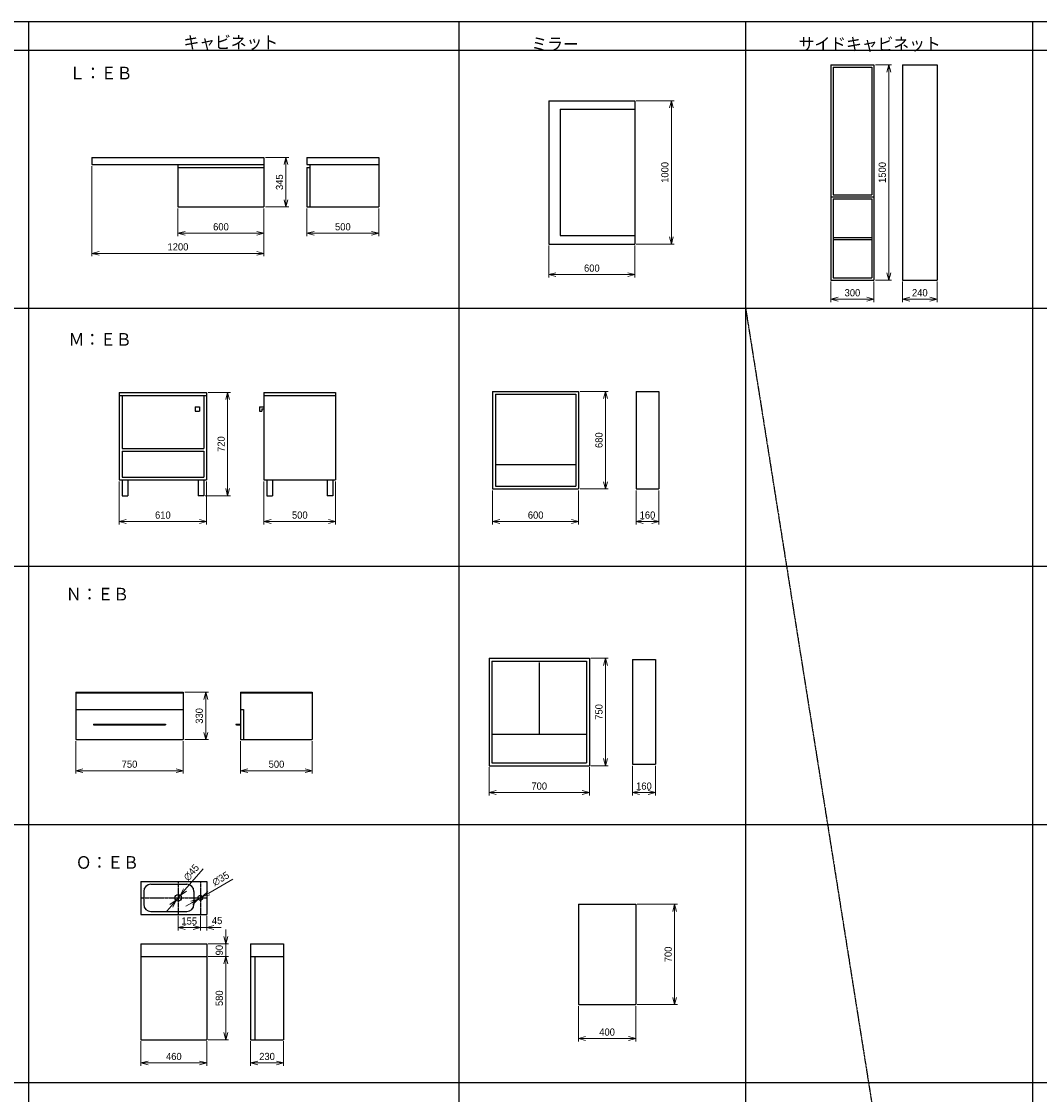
# Model space of a CAD drawing. Header units: millimetres. Extents: x 0 to 28400, y 0 to 14600.
# Tile 6 of 9: x 7050 to 14150, y 7116 to 14600. Entities that reach past the tile are written whole.
import ezdxf

# ---------------------------------------------------------------- set-up
doc = ezdxf.new("R2010")
doc.units = ezdxf.units.MM
doc.header["$LTSCALE"] = 0.3
doc.linetypes.add('CENTER', pattern=[50.8, 31.75, -6.35, 6.35, -6.35])
doc.linetypes.add('PHANTOM', pattern=[63.5, 31.75, -6.35, 6.35, -6.35, 6.35, -6.35])
doc.layers.add('寸法', color=2, linetype='Continuous', lineweight=18)
doc.styles.add('MS Pゴシック', font='txt')
doc.styles.get("Standard").update_dxf_attribs({"font": 'txt.shx', "bigfont": 'bigfont.shx'})
doc.dimstyles.new('コピー ～ MyDim S＝', dxfattribs={"dimscale": 20, "dimtxt": 2.5, "dimasz": 2.5, "dimexe": 1, "dimexo": 0.5, "dimgap": 1, "dimtad": 3, "dimdsep": 46, "dimtxsty": 'MS Pゴシック', "dimblk": 'OPEN30', "dimcen": 0, "dimclrd": 256, "dimclre": 256, "dimclrt": 256, "dimazin": 2, "dimtfac": 1, "dimtmove": 0, "dimatfit": 3, "dimldrblk": 'OPEN30', "dimfxl": 1, "dimlwd": 18, "dimlwe": 18, "dimarcsym": 0})

# ---------------------------------------------------------------- blocks, each defined once
blk = doc.blocks.new('_Open30')
at = {"color": 0, "lineweight": -2}
for p, q in [((-1, 0.27), (0, 0)), ((0, 0), (-1, -0.27)), ((0, 0), (-1, 0))]:
    blk.add_line(p, q, dxfattribs=at)
blk = doc.blocks.new('*D63')
at = {"layer": 'Defpoints', "color": 0, "transparency": 16777216}
for p in [(8141.3, 13306.5), (8741.3, 13306.5), (8141.3, 13122.5)]:
    blk.add_point(p, dxfattribs=at)
at = {"layer": '寸法', "lineweight": 18, "transparency": 16777216}
for p, q in [((8141.3, 13296.5), (8141.3, 13102.5)), ((8741.3, 13296.5), (8741.3, 13102.5)), ((8691.3, 13122.5), (8191.3, 13122.5))]:
    blk.add_line(p, q, dxfattribs=at)
at = {"layer": '寸法', "lineweight": 18, "transparency": 16777216, "xscale": 50, "yscale": 50, "zscale": 50, "rotation": 180}
blk.add_blockref('_Open30', (8141.3, 13122.5), dxfattribs=at)
at = {"layer": '寸法', "lineweight": 18, "transparency": 16777216, "xscale": 50, "yscale": 50, "zscale": 50}
blk.add_blockref('_Open30', (8741.3, 13122.5), dxfattribs=at)
at = {"layer": '寸法', "transparency": 16777216, "insert": (8441.3, 13167.5), "char_height": 50, "attachment_point": 5, "style": 'MS Pゴシック'}
blk.add_mtext('600', dxfattribs=at)
blk = doc.blocks.new('*D64')
at = {"layer": 'Defpoints', "color": 0, "transparency": 16777216}
for p in [(7541.3, 13601.5), (8741.3, 13306.5), (7541.3, 12982.5)]:
    blk.add_point(p, dxfattribs=at)
at = {"layer": '寸法', "lineweight": 18, "transparency": 16777216}
for p, q in [((7541.3, 13591.5), (7541.3, 12962.5)), ((8741.3, 13296.5), (8741.3, 12962.5)), ((8691.3, 12982.5), (7591.3, 12982.5))]:
    blk.add_line(p, q, dxfattribs=at)
at = {"layer": '寸法', "lineweight": 18, "transparency": 16777216, "xscale": 50, "yscale": 50, "zscale": 50, "rotation": 180}
blk.add_blockref('_Open30', (7541.3, 12982.5), dxfattribs=at)
at = {"layer": '寸法', "lineweight": 18, "transparency": 16777216, "xscale": 50, "yscale": 50, "zscale": 50}
blk.add_blockref('_Open30', (8741.3, 12982.5), dxfattribs=at)
at = {"layer": '寸法', "transparency": 16777216, "insert": (8141.3, 13027.5), "char_height": 50, "attachment_point": 5, "style": 'MS Pゴシック'}
blk.add_mtext('1200', dxfattribs=at)
blk = doc.blocks.new('*D65')
at = {"layer": 'Defpoints', "color": 0, "transparency": 16777216}
for p in [(8741.3, 13651.5), (8741.3, 13306.5), (8894.6, 13306.5)]:
    blk.add_point(p, dxfattribs=at)
at = {"layer": '寸法', "lineweight": 18, "transparency": 16777216}
for p, q in [((8751.3, 13651.5), (8914.6, 13651.5)), ((8894.6, 13601.5), (8894.6, 13356.5)), ((8751.3, 13306.5), (8914.6, 13306.5))]:
    blk.add_line(p, q, dxfattribs=at)
at = {"layer": '寸法', "lineweight": 18, "transparency": 16777216, "xscale": 50, "yscale": 50, "zscale": 50}
for p, rotation in [((8894.6, 13651.5), 90), ((8894.6, 13306.5), 270)]:
    blk.add_blockref('_Open30', p, dxfattribs=dict(at, rotation=rotation))
at = {"layer": '寸法', "transparency": 16777216, "insert": (8849.6, 13479), "char_height": 50, "attachment_point": 5, "rotation": 90, "style": 'MS Pゴシック'}
blk.add_mtext('345', dxfattribs=at)
blk = doc.blocks.new('*D66')
at = {"layer": 'Defpoints', "color": 0, "transparency": 16777216}
for p in [(9041.3, 13306.5), (9541.3, 13306.5), (9041.3, 13122.5)]:
    blk.add_point(p, dxfattribs=at)
at = {"layer": '寸法', "lineweight": 18, "transparency": 16777216}
for p, q in [((9041.3, 13296.5), (9041.3, 13102.5)), ((9541.3, 13296.5), (9541.3, 13102.5)), ((9491.3, 13122.5), (9091.3, 13122.5))]:
    blk.add_line(p, q, dxfattribs=at)
at = {"layer": '寸法', "lineweight": 18, "transparency": 16777216, "xscale": 50, "yscale": 50, "zscale": 50, "rotation": 180}
blk.add_blockref('_Open30', (9041.3, 13122.5), dxfattribs=at)
at = {"layer": '寸法', "lineweight": 18, "transparency": 16777216, "xscale": 50, "yscale": 50, "zscale": 50}
blk.add_blockref('_Open30', (9541.3, 13122.5), dxfattribs=at)
at = {"layer": '寸法', "transparency": 16777216, "insert": (9291.3, 13167.5), "char_height": 50, "attachment_point": 5, "style": 'MS Pゴシック'}
blk.add_mtext('500', dxfattribs=at)
blk = doc.blocks.new('*D67')
at = {"layer": 'Defpoints', "color": 0, "transparency": 16777216}
for p in [(11327.8, 14047.3), (11327.8, 13047.3), (11582.5, 13047.3)]:
    blk.add_point(p, dxfattribs=at)
at = {"layer": '寸法', "lineweight": 18, "transparency": 16777216}
for p, q in [((11337.8, 14047.3), (11602.5, 14047.3)), ((11582.5, 13997.3), (11582.5, 13097.3)), ((11337.8, 13047.3), (11602.5, 13047.3))]:
    blk.add_line(p, q, dxfattribs=at)
at = {"layer": '寸法', "lineweight": 18, "transparency": 16777216, "xscale": 50, "yscale": 50, "zscale": 50}
for p, rotation in [((11582.5, 14047.3), 90), ((11582.5, 13047.3), 270)]:
    blk.add_blockref('_Open30', p, dxfattribs=dict(at, rotation=rotation))
at = {"layer": '寸法', "transparency": 16777216, "insert": (11537.5, 13547.3), "char_height": 50, "attachment_point": 5, "rotation": 90, "style": 'MS Pゴシック'}
blk.add_mtext('1000', dxfattribs=at)
blk = doc.blocks.new('*D68')
at = {"layer": 'Defpoints', "color": 0, "transparency": 16777216}
for p in [(10727.8, 13047.3), (11327.8, 13047.3), (11327.8, 12834.4)]:
    blk.add_point(p, dxfattribs=at)
at = {"layer": '寸法', "lineweight": 18, "transparency": 16777216}
for p, q in [((10727.8, 13037.3), (10727.8, 12814.4)), ((11327.8, 13037.3), (11327.8, 12814.4)), ((10777.8, 12834.4), (11277.8, 12834.4))]:
    blk.add_line(p, q, dxfattribs=at)
at = {"layer": '寸法', "lineweight": 18, "transparency": 16777216, "xscale": 50, "yscale": 50, "zscale": 50, "rotation": 180}
blk.add_blockref('_Open30', (10727.8, 12834.4), dxfattribs=at)
at = {"layer": '寸法', "lineweight": 18, "transparency": 16777216, "xscale": 50, "yscale": 50, "zscale": 50}
blk.add_blockref('_Open30', (11327.8, 12834.4), dxfattribs=at)
at = {"layer": '寸法', "transparency": 16777216, "insert": (11027.8, 12879.4), "char_height": 50, "attachment_point": 5, "style": 'MS Pゴシック'}
blk.add_mtext('600', dxfattribs=at)
blk = doc.blocks.new('*D69')
at = {"layer": 'Defpoints', "color": 0, "transparency": 16777216}
for p in [(12695.2, 12796.8), (12995.2, 12796.8), (12995.2, 12662.7)]:
    blk.add_point(p, dxfattribs=at)
at = {"layer": '寸法', "lineweight": 18, "transparency": 16777216}
for p, q in [((12695.2, 12786.8), (12695.2, 12642.7)), ((12995.2, 12786.8), (12995.2, 12642.7)), ((12745.2, 12662.7), (12945.2, 12662.7))]:
    blk.add_line(p, q, dxfattribs=at)
at = {"layer": '寸法', "lineweight": 18, "transparency": 16777216, "xscale": 50, "yscale": 50, "zscale": 50, "rotation": 180}
blk.add_blockref('_Open30', (12695.2, 12662.7), dxfattribs=at)
at = {"layer": '寸法', "lineweight": 18, "transparency": 16777216, "xscale": 50, "yscale": 50, "zscale": 50}
blk.add_blockref('_Open30', (12995.2, 12662.7), dxfattribs=at)
at = {"layer": '寸法', "transparency": 16777216, "insert": (12845.2, 12707.7), "char_height": 50, "attachment_point": 5, "style": 'MS Pゴシック'}
blk.add_mtext('300', dxfattribs=at)
blk = doc.blocks.new('*D70')
at = {"layer": 'Defpoints', "color": 0, "transparency": 16777216}
for p in [(13195.2, 12796.8), (13435.2, 12796.8), (13435.2, 12662.7)]:
    blk.add_point(p, dxfattribs=at)
at = {"layer": '寸法', "lineweight": 18, "transparency": 16777216}
for p, q in [((13195.2, 12786.8), (13195.2, 12642.7)), ((13435.2, 12786.8), (13435.2, 12642.7)), ((13245.2, 12662.7), (13385.2, 12662.7))]:
    blk.add_line(p, q, dxfattribs=at)
at = {"layer": '寸法', "lineweight": 18, "transparency": 16777216, "xscale": 50, "yscale": 50, "zscale": 50, "rotation": 180}
blk.add_blockref('_Open30', (13195.2, 12662.7), dxfattribs=at)
at = {"layer": '寸法', "lineweight": 18, "transparency": 16777216, "xscale": 50, "yscale": 50, "zscale": 50}
blk.add_blockref('_Open30', (13435.2, 12662.7), dxfattribs=at)
at = {"layer": '寸法', "transparency": 16777216, "insert": (13315.2, 12707.7), "char_height": 50, "attachment_point": 5, "style": 'MS Pゴシック'}
blk.add_mtext('240', dxfattribs=at)
blk = doc.blocks.new('*D71')
at = {"layer": 'Defpoints', "color": 0, "transparency": 16777216}
for p in [(12995.2, 14296.8), (12995.2, 12796.8), (13098.6, 12796.8)]:
    blk.add_point(p, dxfattribs=at)
at = {"layer": '寸法', "lineweight": 18, "transparency": 16777216}
for p, q in [((13005.2, 14296.8), (13118.6, 14296.8)), ((13098.6, 14246.8), (13098.6, 12846.8)), ((13005.2, 12796.8), (13118.6, 12796.8))]:
    blk.add_line(p, q, dxfattribs=at)
at = {"layer": '寸法', "lineweight": 18, "transparency": 16777216, "xscale": 50, "yscale": 50, "zscale": 50}
for p, rotation in [((13098.6, 14296.8), 90), ((13098.6, 12796.8), 270)]:
    blk.add_blockref('_Open30', p, dxfattribs=dict(at, rotation=rotation))
at = {"layer": '寸法', "transparency": 16777216, "insert": (13053.6, 13546.8), "char_height": 50, "attachment_point": 5, "rotation": 90, "style": 'MS Pゴシック'}
blk.add_mtext('1500', dxfattribs=at)
blk = doc.blocks.new('*D72')
at = {"layer": 'Defpoints', "color": 0, "transparency": 16777216}
for p in [(7731.2, 11402.2), (8341.2, 11402.2), (8341.2, 11112)]:
    blk.add_point(p, dxfattribs=at)
at = {"layer": '寸法', "lineweight": 18, "transparency": 16777216}
for p, q in [((7731.2, 11392.2), (7731.2, 11092)), ((8341.2, 11392.2), (8341.2, 11092)), ((7781.2, 11112), (8291.2, 11112))]:
    blk.add_line(p, q, dxfattribs=at)
at = {"layer": '寸法', "lineweight": 18, "transparency": 16777216, "xscale": 50, "yscale": 50, "zscale": 50, "rotation": 180}
blk.add_blockref('_Open30', (7731.2, 11112), dxfattribs=at)
at = {"layer": '寸法', "lineweight": 18, "transparency": 16777216, "xscale": 50, "yscale": 50, "zscale": 50}
blk.add_blockref('_Open30', (8341.2, 11112), dxfattribs=at)
at = {"layer": '寸法', "transparency": 16777216, "insert": (8036.2, 11157), "char_height": 50, "attachment_point": 5, "style": 'MS Pゴシック'}
blk.add_mtext('610', dxfattribs=at)
blk = doc.blocks.new('*D73')
at = {"layer": 'Defpoints', "color": 0, "transparency": 16777216}
for p in [(8741.2, 11402.2), (9241.2, 11402.2), (9241.2, 11112)]:
    blk.add_point(p, dxfattribs=at)
at = {"layer": '寸法', "lineweight": 18, "transparency": 16777216}
for p, q in [((8741.2, 11392.2), (8741.2, 11092)), ((9241.2, 11392.2), (9241.2, 11092)), ((8791.2, 11112), (9191.2, 11112))]:
    blk.add_line(p, q, dxfattribs=at)
at = {"layer": '寸法', "lineweight": 18, "transparency": 16777216, "xscale": 50, "yscale": 50, "zscale": 50, "rotation": 180}
blk.add_blockref('_Open30', (8741.2, 11112), dxfattribs=at)
at = {"layer": '寸法', "lineweight": 18, "transparency": 16777216, "xscale": 50, "yscale": 50, "zscale": 50}
blk.add_blockref('_Open30', (9241.2, 11112), dxfattribs=at)
at = {"layer": '寸法', "transparency": 16777216, "insert": (8991.2, 11157), "char_height": 50, "attachment_point": 5, "style": 'MS Pゴシック'}
blk.add_mtext('500', dxfattribs=at)
blk = doc.blocks.new('*D74')
at = {"layer": 'Defpoints', "color": 0, "transparency": 16777216}
for p in [(8341.2, 12012.2), (8321.2, 11292.2), (8487.9, 11292.2)]:
    blk.add_point(p, dxfattribs=at)
at = {"layer": '寸法', "lineweight": 18, "transparency": 16777216}
for p, q in [((8351.2, 12012.2), (8507.9, 12012.2)), ((8487.9, 11962.2), (8487.9, 11342.2)), ((8331.2, 11292.2), (8507.9, 11292.2))]:
    blk.add_line(p, q, dxfattribs=at)
at = {"layer": '寸法', "lineweight": 18, "transparency": 16777216, "xscale": 50, "yscale": 50, "zscale": 50}
for p, rotation in [((8487.9, 12012.2), 90), ((8487.9, 11292.2), 270)]:
    blk.add_blockref('_Open30', p, dxfattribs=dict(at, rotation=rotation))
at = {"layer": '寸法', "transparency": 16777216, "insert": (8442.9, 11652.2), "char_height": 50, "attachment_point": 5, "rotation": 90, "style": 'MS Pゴシック'}
blk.add_mtext('720', dxfattribs=at)
blk = doc.blocks.new('*D75')
at = {"layer": 'Defpoints', "color": 0, "transparency": 16777216}
for p in [(10335.9, 11339.6), (10935.9, 11339.6), (10935.9, 11112)]:
    blk.add_point(p, dxfattribs=at)
at = {"layer": '寸法', "lineweight": 18, "transparency": 16777216}
for p, q in [((10335.9, 11329.6), (10335.9, 11092)), ((10935.9, 11329.6), (10935.9, 11092)), ((10385.9, 11112), (10885.9, 11112))]:
    blk.add_line(p, q, dxfattribs=at)
at = {"layer": '寸法', "lineweight": 18, "transparency": 16777216, "xscale": 50, "yscale": 50, "zscale": 50, "rotation": 180}
blk.add_blockref('_Open30', (10335.9, 11112), dxfattribs=at)
at = {"layer": '寸法', "lineweight": 18, "transparency": 16777216, "xscale": 50, "yscale": 50, "zscale": 50}
blk.add_blockref('_Open30', (10935.9, 11112), dxfattribs=at)
at = {"layer": '寸法', "transparency": 16777216, "insert": (10635.9, 11157), "char_height": 50, "attachment_point": 5, "style": 'MS Pゴシック'}
blk.add_mtext('600', dxfattribs=at)
blk = doc.blocks.new('*D76')
at = {"layer": 'Defpoints', "color": 0, "transparency": 16777216}
for p in [(11335.9, 11339.6), (11495.9, 11339.6), (11495.9, 11112)]:
    blk.add_point(p, dxfattribs=at)
at = {"layer": '寸法', "lineweight": 18, "transparency": 16777216}
for p, q in [((11335.9, 11329.6), (11335.9, 11092)), ((11495.9, 11329.6), (11495.9, 11092)), ((11385.9, 11112), (11445.9, 11112))]:
    blk.add_line(p, q, dxfattribs=at)
at = {"layer": '寸法', "lineweight": 18, "transparency": 16777216, "xscale": 50, "yscale": 50, "zscale": 50, "rotation": 180}
blk.add_blockref('_Open30', (11335.9, 11112), dxfattribs=at)
at = {"layer": '寸法', "lineweight": 18, "transparency": 16777216, "xscale": 50, "yscale": 50, "zscale": 50}
blk.add_blockref('_Open30', (11495.9, 11112), dxfattribs=at)
at = {"layer": '寸法', "transparency": 16777216, "insert": (11415.9, 11157), "char_height": 50, "attachment_point": 5, "style": 'MS Pゴシック'}
blk.add_mtext('160', dxfattribs=at)
blk = doc.blocks.new('*D77')
at = {"layer": 'Defpoints', "color": 0, "transparency": 16777216}
for p in [(10935.9, 12019.6), (10935.9, 11339.6), (11122.7, 11339.6)]:
    blk.add_point(p, dxfattribs=at)
at = {"layer": '寸法', "lineweight": 18, "transparency": 16777216}
for p, q in [((10945.9, 12019.6), (11142.7, 12019.6)), ((11122.7, 11969.6), (11122.7, 11389.6)), ((10945.9, 11339.6), (11142.7, 11339.6))]:
    blk.add_line(p, q, dxfattribs=at)
at = {"layer": '寸法', "lineweight": 18, "transparency": 16777216, "xscale": 50, "yscale": 50, "zscale": 50}
for p, rotation in [((11122.7, 12019.6), 90), ((11122.7, 11339.6), 270)]:
    blk.add_blockref('_Open30', p, dxfattribs=dict(at, rotation=rotation))
at = {"layer": '寸法', "transparency": 16777216, "insert": (11077.7, 11679.6), "char_height": 50, "attachment_point": 5, "rotation": 90, "style": 'MS Pゴシック'}
blk.add_mtext('680', dxfattribs=at)
blk = doc.blocks.new('*D78')
at = {"layer": 'Defpoints', "color": 0, "transparency": 16777216}
for p in [(8178.5, 9921.4), (8178.5, 9591.4), (8335.2, 9591.4)]:
    blk.add_point(p, dxfattribs=at)
at = {"layer": '寸法', "lineweight": 18, "transparency": 16777216}
for p, q in [((8188.5, 9921.4), (8355.2, 9921.4)), ((8335.2, 9871.4), (8335.2, 9641.4)), ((8188.5, 9591.4), (8355.2, 9591.4))]:
    blk.add_line(p, q, dxfattribs=at)
at = {"layer": '寸法', "lineweight": 18, "transparency": 16777216, "xscale": 50, "yscale": 50, "zscale": 50}
for p, rotation in [((8335.2, 9921.4), 90), ((8335.2, 9591.4), 270)]:
    blk.add_blockref('_Open30', p, dxfattribs=dict(at, rotation=rotation))
at = {"layer": '寸法', "transparency": 16777216, "insert": (8290.2, 9756.4), "char_height": 50, "attachment_point": 5, "rotation": 90, "style": 'MS Pゴシック'}
blk.add_mtext('330', dxfattribs=at)
blk = doc.blocks.new('*D79')
at = {"layer": 'Defpoints', "color": 0, "transparency": 16777216}
for p in [(7428.5, 9591.4), (8178.5, 9591.4), (8178.5, 9374.5)]:
    blk.add_point(p, dxfattribs=at)
at = {"layer": '寸法', "lineweight": 18, "transparency": 16777216}
for p, q in [((7428.5, 9581.4), (7428.5, 9354.5)), ((8178.5, 9581.4), (8178.5, 9354.5)), ((7478.5, 9374.5), (8128.5, 9374.5))]:
    blk.add_line(p, q, dxfattribs=at)
at = {"layer": '寸法', "lineweight": 18, "transparency": 16777216, "xscale": 50, "yscale": 50, "zscale": 50, "rotation": 180}
blk.add_blockref('_Open30', (7428.5, 9374.5), dxfattribs=at)
at = {"layer": '寸法', "lineweight": 18, "transparency": 16777216, "xscale": 50, "yscale": 50, "zscale": 50}
blk.add_blockref('_Open30', (8178.5, 9374.5), dxfattribs=at)
at = {"layer": '寸法', "transparency": 16777216, "insert": (7803.5, 9419.5), "char_height": 50, "attachment_point": 5, "style": 'MS Pゴシック'}
blk.add_mtext('750', dxfattribs=at)
blk = doc.blocks.new('*D80')
at = {"layer": 'Defpoints', "color": 0, "transparency": 16777216}
for p in [(8578.5, 9591.4), (9078.5, 9591.4), (9078.5, 9374.5)]:
    blk.add_point(p, dxfattribs=at)
at = {"layer": '寸法', "lineweight": 18, "transparency": 16777216}
for p, q in [((8578.5, 9581.4), (8578.5, 9354.5)), ((9078.5, 9581.4), (9078.5, 9354.5)), ((8628.5, 9374.5), (9028.5, 9374.5))]:
    blk.add_line(p, q, dxfattribs=at)
at = {"layer": '寸法', "lineweight": 18, "transparency": 16777216, "xscale": 50, "yscale": 50, "zscale": 50, "rotation": 180}
blk.add_blockref('_Open30', (8578.5, 9374.5), dxfattribs=at)
at = {"layer": '寸法', "lineweight": 18, "transparency": 16777216, "xscale": 50, "yscale": 50, "zscale": 50}
blk.add_blockref('_Open30', (9078.5, 9374.5), dxfattribs=at)
at = {"layer": '寸法', "transparency": 16777216, "insert": (8828.5, 9419.5), "char_height": 50, "attachment_point": 5, "style": 'MS Pゴシック'}
blk.add_mtext('500', dxfattribs=at)
blk = doc.blocks.new('*D81')
at = {"layer": 'Defpoints', "color": 0, "transparency": 16777216}
for p in [(11011, 10159.2), (11011, 9409.2), (11122.7, 9409.2)]:
    blk.add_point(p, dxfattribs=at)
at = {"layer": '寸法', "lineweight": 18, "transparency": 16777216}
for p, q in [((11021, 10159.2), (11142.7, 10159.2)), ((11122.7, 10109.2), (11122.7, 9459.2)), ((11021, 9409.2), (11142.7, 9409.2))]:
    blk.add_line(p, q, dxfattribs=at)
at = {"layer": '寸法', "lineweight": 18, "transparency": 16777216, "xscale": 50, "yscale": 50, "zscale": 50}
for p, rotation in [((11122.7, 10159.2), 90), ((11122.7, 9409.2), 270)]:
    blk.add_blockref('_Open30', p, dxfattribs=dict(at, rotation=rotation))
at = {"layer": '寸法', "transparency": 16777216, "insert": (11077.7, 9784.2), "char_height": 50, "attachment_point": 5, "rotation": 90, "style": 'MS Pゴシック'}
blk.add_mtext('750', dxfattribs=at)
blk = doc.blocks.new('*D82')
at = {"layer": 'Defpoints', "color": 0, "transparency": 16777216}
for p in [(10311, 9409.2), (11011, 9409.2), (11011, 9221.8)]:
    blk.add_point(p, dxfattribs=at)
at = {"layer": '寸法', "lineweight": 18, "transparency": 16777216}
for p, q in [((10311, 9399.2), (10311, 9201.8)), ((11011, 9399.2), (11011, 9201.8)), ((10361, 9221.8), (10961, 9221.8))]:
    blk.add_line(p, q, dxfattribs=at)
at = {"layer": '寸法', "lineweight": 18, "transparency": 16777216, "xscale": 50, "yscale": 50, "zscale": 50, "rotation": 180}
blk.add_blockref('_Open30', (10311, 9221.8), dxfattribs=at)
at = {"layer": '寸法', "lineweight": 18, "transparency": 16777216, "xscale": 50, "yscale": 50, "zscale": 50}
blk.add_blockref('_Open30', (11011, 9221.8), dxfattribs=at)
at = {"layer": '寸法', "transparency": 16777216, "insert": (10661, 9266.8), "char_height": 50, "attachment_point": 5, "style": 'MS Pゴシック'}
blk.add_mtext('700', dxfattribs=at)
blk = doc.blocks.new('*D83')
at = {"layer": 'Defpoints', "color": 0, "transparency": 16777216}
for p in [(11311, 9419.2), (11471, 9419.2), (11471, 9221.8)]:
    blk.add_point(p, dxfattribs=at)
at = {"layer": '寸法', "lineweight": 18, "transparency": 16777216}
for p, q in [((11311, 9409.2), (11311, 9201.8)), ((11471, 9409.2), (11471, 9201.8)), ((11361, 9221.8), (11421, 9221.8))]:
    blk.add_line(p, q, dxfattribs=at)
at = {"layer": '寸法', "lineweight": 18, "transparency": 16777216, "xscale": 50, "yscale": 50, "zscale": 50, "rotation": 180}
blk.add_blockref('_Open30', (11311, 9221.8), dxfattribs=at)
at = {"layer": '寸法', "lineweight": 18, "transparency": 16777216, "xscale": 50, "yscale": 50, "zscale": 50}
blk.add_blockref('_Open30', (11471, 9221.8), dxfattribs=at)
at = {"layer": '寸法', "transparency": 16777216, "insert": (11391, 9266.8), "char_height": 50, "attachment_point": 5, "style": 'MS Pゴシック'}
blk.add_mtext('160', dxfattribs=at)
blk = doc.blocks.new('*D84')
at = {"layer": 'Defpoints', "color": 0, "transparency": 16777216}
for p in [(8342.6, 8167.4), (8342.6, 8077.4), (8475, 8077.4)]:
    blk.add_point(p, dxfattribs=at)
at = {"layer": '寸法', "lineweight": 18, "transparency": 16777216}
for p, q in [((8475, 8217.4), (8475, 8267.4)), ((8352.6, 8167.4), (8495, 8167.4)), ((8475, 8167.4), (8475, 8077.4)), ((8352.6, 8077.4), (8495, 8077.4)), ((8475, 8027.4), (8475, 7977.4))]:
    blk.add_line(p, q, dxfattribs=at)
at = {"layer": '寸法', "lineweight": 18, "transparency": 16777216, "xscale": 50, "yscale": 50, "zscale": 50}
for p, rotation in [((8475, 8167.4), 270), ((8475, 8077.4), 90)]:
    blk.add_blockref('_Open30', p, dxfattribs=dict(at, rotation=rotation))
at = {"layer": '寸法', "transparency": 16777216, "insert": (8430, 8122.4), "char_height": 50, "attachment_point": 5, "rotation": 90, "style": 'MS Pゴシック'}
blk.add_mtext('90', dxfattribs=at)
blk = doc.blocks.new('*D85')
at = {"layer": 'Defpoints', "color": 0, "transparency": 16777216}
for p in [(8342.6, 8077.4), (8342.6, 7497.4), (8475, 7497.4)]:
    blk.add_point(p, dxfattribs=at)
at = {"layer": '寸法', "lineweight": 18, "transparency": 16777216}
for p, q in [((8352.6, 8077.4), (8495, 8077.4)), ((8475, 8027.4), (8475, 7547.4)), ((8352.6, 7497.4), (8495, 7497.4))]:
    blk.add_line(p, q, dxfattribs=at)
at = {"layer": '寸法', "lineweight": 18, "transparency": 16777216, "xscale": 50, "yscale": 50, "zscale": 50}
for p, rotation in [((8475, 8077.4), 90), ((8475, 7497.4), 270)]:
    blk.add_blockref('_Open30', p, dxfattribs=dict(at, rotation=rotation))
at = {"layer": '寸法', "transparency": 16777216, "insert": (8430, 7787.4), "char_height": 50, "attachment_point": 5, "rotation": 90, "style": 'MS Pゴシック'}
blk.add_mtext('580', dxfattribs=at)
blk = doc.blocks.new('*D86')
at = {"layer": 'Defpoints', "color": 0, "transparency": 16777216}
for p in [(7882.6, 7497.4), (8342.6, 7497.4), (8342.6, 7336.1)]:
    blk.add_point(p, dxfattribs=at)
at = {"layer": '寸法', "lineweight": 18, "transparency": 16777216}
for p, q in [((7882.6, 7487.4), (7882.6, 7316.1)), ((8342.6, 7487.4), (8342.6, 7316.1)), ((7932.6, 7336.1), (8292.6, 7336.1))]:
    blk.add_line(p, q, dxfattribs=at)
at = {"layer": '寸法', "lineweight": 18, "transparency": 16777216, "xscale": 50, "yscale": 50, "zscale": 50, "rotation": 180}
blk.add_blockref('_Open30', (7882.6, 7336.1), dxfattribs=at)
at = {"layer": '寸法', "lineweight": 18, "transparency": 16777216, "xscale": 50, "yscale": 50, "zscale": 50}
blk.add_blockref('_Open30', (8342.6, 7336.1), dxfattribs=at)
at = {"layer": '寸法', "transparency": 16777216, "insert": (8112.6, 7381.1), "char_height": 50, "attachment_point": 5, "style": 'MS Pゴシック'}
blk.add_mtext('460', dxfattribs=at)
blk = doc.blocks.new('*D87')
at = {"layer": 'Defpoints', "color": 0, "transparency": 16777216}
for p in [(8647.6, 7497.4), (8877.6, 7497.4), (8877.6, 7336.1)]:
    blk.add_point(p, dxfattribs=at)
at = {"layer": '寸法', "lineweight": 18, "transparency": 16777216}
for p, q in [((8647.6, 7487.4), (8647.6, 7316.1)), ((8877.6, 7487.4), (8877.6, 7316.1)), ((8697.6, 7336.1), (8827.6, 7336.1))]:
    blk.add_line(p, q, dxfattribs=at)
at = {"layer": '寸法', "lineweight": 18, "transparency": 16777216, "xscale": 50, "yscale": 50, "zscale": 50, "rotation": 180}
blk.add_blockref('_Open30', (8647.6, 7336.1), dxfattribs=at)
at = {"layer": '寸法', "lineweight": 18, "transparency": 16777216, "xscale": 50, "yscale": 50, "zscale": 50}
blk.add_blockref('_Open30', (8877.6, 7336.1), dxfattribs=at)
at = {"layer": '寸法', "transparency": 16777216, "insert": (8762.6, 7381.1), "char_height": 50, "attachment_point": 5, "style": 'MS Pゴシック'}
blk.add_mtext('230', dxfattribs=at)
blk = doc.blocks.new('*D88')
at = {"layer": 'Defpoints', "color": 0, "transparency": 16777216}
for p in [(8297.6, 8372.4), (8342.6, 8372.4), (8297.6, 8280.7)]:
    blk.add_point(p, dxfattribs=at)
at = {"layer": '寸法', "lineweight": 18, "transparency": 16777216}
for p, q in [((8297.6, 8362.4), (8297.6, 8260.7)), ((8342.6, 8362.4), (8342.6, 8260.7)), ((8247.6, 8280.7), (8197.6, 8280.7)), ((8342.6, 8280.7), (8297.6, 8280.7)), ((8392.6, 8280.7), (8442.6, 8280.7))]:
    blk.add_line(p, q, dxfattribs=at)
at = {"layer": '寸法', "lineweight": 18, "transparency": 16777216, "xscale": 50, "yscale": 50, "zscale": 50}
blk.add_blockref('_Open30', (8297.6, 8280.7), dxfattribs=at)
at = {"layer": '寸法', "lineweight": 18, "transparency": 16777216, "xscale": 50, "yscale": 50, "zscale": 50, "rotation": 180}
blk.add_blockref('_Open30', (8342.6, 8280.7), dxfattribs=at)
at = {"layer": '寸法', "transparency": 16777216, "insert": (8414.3, 8328.8), "char_height": 50, "attachment_point": 5, "style": 'MS Pゴシック'}
blk.add_mtext('45', dxfattribs=at)
blk = doc.blocks.new('*D89')
at = {"layer": 'Defpoints', "color": 0, "transparency": 16777216}
for p in [(8142.6, 8372.4), (8297.6, 8372.4), (8142.6, 8280.7)]:
    blk.add_point(p, dxfattribs=at)
at = {"layer": '寸法', "lineweight": 18, "transparency": 16777216}
for p, q in [((8142.6, 8362.4), (8142.6, 8260.7)), ((8297.6, 8362.4), (8297.6, 8260.7)), ((8247.6, 8280.7), (8192.6, 8280.7))]:
    blk.add_line(p, q, dxfattribs=at)
at = {"layer": '寸法', "lineweight": 18, "transparency": 16777216, "xscale": 50, "yscale": 50, "zscale": 50, "rotation": 180}
blk.add_blockref('_Open30', (8142.6, 8280.7), dxfattribs=at)
at = {"layer": '寸法', "lineweight": 18, "transparency": 16777216, "xscale": 50, "yscale": 50, "zscale": 50}
blk.add_blockref('_Open30', (8297.6, 8280.7), dxfattribs=at)
at = {"layer": '寸法', "transparency": 16777216, "insert": (8220.1, 8325.7), "char_height": 50, "attachment_point": 5, "style": 'MS Pゴシック'}
blk.add_mtext('155', dxfattribs=at)
blk = doc.blocks.new('*D90')
at = {"layer": 'Defpoints', "color": 0, "transparency": 16777216}
for p in [(8282.4, 8478.7), (8312.8, 8496.2)]:
    blk.add_point(p, dxfattribs=at)
at = {"layer": '寸法', "lineweight": 18, "transparency": 16777216}
for p, q in [((8524.4, 8617.6), (8356.1, 8521)), ((8282.4, 8478.7), (8312.8, 8496.2)), ((8239, 8453.9), (8195.7, 8429))]:
    blk.add_line(p, q, dxfattribs=at)
at = {"layer": '寸法', "lineweight": 18, "transparency": 16777216, "xscale": 50, "yscale": 50, "zscale": 50}
for p, rotation in [((8312.8, 8496.2), 209.8404723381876), ((8282.4, 8478.7), 29.84047233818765)]:
    blk.add_blockref('_Open30', p, dxfattribs=dict(at, rotation=rotation))
at = {"layer": '寸法', "transparency": 16777216, "insert": (8439.6, 8620.8), "char_height": 50, "attachment_point": 5, "rotation": 29.84047, "style": 'MS Pゴシック'}
blk.add_mtext('∅35', dxfattribs=at)
blk = doc.blocks.new('*D91')
at = {"layer": 'Defpoints', "color": 0, "transparency": 16777216}
for p in [(8127.9, 8470.4), (8157.2, 8504.5)]:
    blk.add_point(p, dxfattribs=at)
at = {"layer": '寸法', "lineweight": 18, "transparency": 16777216}
for p, q in [((8316.1, 8689.7), (8189.8, 8542.5)), ((8127.9, 8470.4), (8157.2, 8504.5)), ((8095.4, 8432.4), (8062.8, 8394.5))]:
    blk.add_line(p, q, dxfattribs=at)
at = {"layer": '寸法', "lineweight": 18, "transparency": 16777216, "xscale": 50, "yscale": 50, "zscale": 50}
for p, rotation in [((8157.2, 8504.5), 229.3668224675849), ((8127.9, 8470.4), 49.36682246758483)]:
    blk.add_blockref('_Open30', p, dxfattribs=dict(at, rotation=rotation))
at = {"layer": '寸法', "transparency": 16777216, "insert": (8235.1, 8664.3), "char_height": 50, "attachment_point": 5, "rotation": 49.36682, "style": 'MS Pゴシック'}
blk.add_mtext('∅45', dxfattribs=at)
blk = doc.blocks.new('*D92')
at = {"layer": 'Defpoints', "color": 0, "transparency": 16777216}
for p in [(11334.1, 8443), (11334.1, 7743), (11605.2, 7743)]:
    blk.add_point(p, dxfattribs=at)
at = {"layer": '寸法', "lineweight": 18, "transparency": 16777216}
for p, q in [((11344.1, 8443), (11625.2, 8443)), ((11605.2, 8393), (11605.2, 7793)), ((11344.1, 7743), (11625.2, 7743))]:
    blk.add_line(p, q, dxfattribs=at)
at = {"layer": '寸法', "lineweight": 18, "transparency": 16777216, "xscale": 50, "yscale": 50, "zscale": 50}
for p, rotation in [((11605.2, 8443), 90), ((11605.2, 7743), 270)]:
    blk.add_blockref('_Open30', p, dxfattribs=dict(at, rotation=rotation))
at = {"layer": '寸法', "transparency": 16777216, "insert": (11560.2, 8093), "char_height": 50, "attachment_point": 5, "rotation": 90, "style": 'MS Pゴシック'}
blk.add_mtext('700', dxfattribs=at)
blk = doc.blocks.new('*D93')
at = {"layer": 'Defpoints', "color": 0, "transparency": 16777216}
for p in [(10934.1, 7743), (11334.1, 7743), (11334.1, 7506.2)]:
    blk.add_point(p, dxfattribs=at)
at = {"layer": '寸法', "lineweight": 18, "transparency": 16777216}
for p, q in [((10934.1, 7733), (10934.1, 7486.2)), ((11334.1, 7733), (11334.1, 7486.2)), ((10984.1, 7506.2), (11284.1, 7506.2))]:
    blk.add_line(p, q, dxfattribs=at)
at = {"layer": '寸法', "lineweight": 18, "transparency": 16777216, "xscale": 50, "yscale": 50, "zscale": 50, "rotation": 180}
blk.add_blockref('_Open30', (10934.1, 7506.2), dxfattribs=at)
at = {"layer": '寸法', "lineweight": 18, "transparency": 16777216, "xscale": 50, "yscale": 50, "zscale": 50}
blk.add_blockref('_Open30', (11334.1, 7506.2), dxfattribs=at)
at = {"layer": '寸法', "transparency": 16777216, "insert": (11134.1, 7551.2), "char_height": 50, "attachment_point": 5, "style": 'MS Pゴシック'}
blk.add_mtext('400', dxfattribs=at)

msp = doc.modelspace()

# ---------------------------------------------------------------- linework, layer by layer
at = {"color": 7, "linetype": 'Continuous'}
for p, q in [((0, 14600), (28400, 14600)), ((7100, 14600), (7100, 0)), ((10100, 14600), (10100, 0)), ((12100, 14600), (12100, 0)), ((14100, 14600), (14100, 0)), ((0, 14400), (28400, 14400)), ((12695.231, 14296.782), (12695.231, 12796.782)), ((12695.231, 14296.782), (12995.231, 14296.782)), ((12995.231, 14296.782), (12995.231, 12796.782)), ((13195.231, 14296.782), (13195.231, 12796.782)), ((13195.231, 14296.782), (13435.231, 14296.782)), ((13435.231, 14296.782), (13435.231, 12796.782)), ((12710.231, 14281.782), (12710.231, 13391.782)), ((12710.231, 14281.782), (12980.231, 14281.782)), ((12980.231, 14281.782), (12980.231, 13391.782)), ((10727.808, 14047.265), (10727.808, 13047.265)), ((10727.808, 14047.265), (11327.808, 14047.265)), ((11327.808, 14047.265), (11327.808, 13047.265)), ((10807.808, 13987.265), (10807.808, 13107.265)), ((10807.808, 13987.265), (11327.808, 13987.265)), ((7541.292, 13651.46), (8741.292, 13651.46)), ((7541.292, 13651.46), (7541.292, 13601.46)), ((8741.292, 13651.46), (8741.292, 13306.46)), ((9041.292, 13651.46), (9041.292, 13601.46)), ((9041.292, 13651.46), (9541.292, 13651.46)), ((9541.292, 13651.46), (9541.292, 13306.46)), ((7541.292, 13601.46), (8741.292, 13601.46)), ((8141.292, 13601.46), (8141.292, 13306.46)), ((8141.292, 13581.46), (8741.292, 13581.46)), ((9041.292, 13601.46), (9541.292, 13601.46)), ((9041.292, 13581.46), (9061.292, 13581.46)), ((9041.292, 13581.46), (9041.292, 13306.46)), ((9061.292, 13601.46), (9061.292, 13306.46)), ((12695.231, 13376.782), (12995.231, 13376.782)), ((12710.231, 13391.782), (12980.231, 13391.782)), ((12710.231, 13361.782), (12980.231, 13361.782)), ((12710.231, 13361.782), (12710.231, 12811.782)), ((12980.231, 13361.782), (12980.231, 12811.782)), ((8141.292, 13306.46), (8741.292, 13306.46)), ((9041.292, 13306.46), (9541.292, 13306.46)), ((10807.808, 13107.265), (11327.808, 13107.265)), ((10727.808, 13047.265), (11327.808, 13047.265)), ((12710.231, 13094.282), (12980.231, 13094.282)), ((12710.231, 13079.282), (12980.231, 13079.282)), ((12710.231, 12811.782), (12980.231, 12811.782)), ((12695.231, 12796.782), (12995.231, 12796.782)), ((13195.231, 12796.782), (13435.231, 12796.782)), ((0, 12600), (28400, 12600)), ((7731.193, 12012.219), (7731.193, 11402.219)), ((7731.193, 12012.219), (8341.193, 12012.219)), ((7731.193, 11992.219), (8341.193, 11992.219)), ((7751.193, 11992.219), (7751.193, 11622.219)), ((8321.193, 11992.219), (8321.193, 11622.219)), ((8341.193, 12012.219), (8341.193, 11402.219)), ((8741.193, 12012.219), (8741.193, 11402.219)), ((8741.193, 12012.219), (9241.193, 12012.219)), ((8741.193, 11992.219), (9241.193, 11992.219)), ((9241.193, 12012.219), (9241.193, 11402.219)), ((10335.9, 12019.594), (10335.9, 11339.594)), ((10335.9, 12019.594), (10935.9, 12019.594)), ((10355.9, 11999.594), (10355.9, 11359.594)), ((10355.9, 11999.594), (10915.9, 11999.594)), ((10915.9, 11999.594), (10915.9, 11359.594)), ((10935.9, 12019.594), (10935.9, 11339.594)), ((11335.9, 12019.594), (11335.9, 11339.594)), ((11335.9, 12019.594), (11495.9, 12019.594)), ((11495.9, 12019.594), (11495.9, 11339.594)), ((8261.193, 11912.219), (8291.193, 11912.219)), ((8261.193, 11912.219), (8261.193, 11882.219)), ((8291.193, 11912.219), (8291.193, 11882.219)), ((8711.193, 11912.219), (8711.193, 11882.219)), ((8711.193, 11912.219), (8741.193, 11912.219)), ((8261.193, 11882.219), (8291.193, 11882.219)), ((8711.193, 11882.219), (8726.193, 11882.219)), ((8726.193, 11897.219), (8726.193, 11882.219)), ((8726.193, 11897.219), (8741.193, 11897.219)), ((7751.193, 11622.219), (8321.193, 11622.219)), ((7751.193, 11602.219), (8321.193, 11602.219)), ((7751.193, 11602.219), (7751.193, 11422.219)), ((8321.193, 11602.219), (8321.193, 11422.219)), ((10355.9, 11509.594), (10915.9, 11509.594)), ((7731.193, 11402.219), (8341.193, 11402.219)), ((7751.193, 11422.219), (8321.193, 11422.219)), ((7751.193, 11402.219), (7751.193, 11292.219)), ((7791.193, 11402.219), (7791.193, 11292.219)), ((8281.193, 11402.219), (8281.193, 11292.219)), ((8321.193, 11402.219), (8321.193, 11292.219)), ((8741.193, 11402.219), (9241.193, 11402.219)), ((8761.193, 11402.219), (8761.193, 11292.219)), ((8801.193, 11402.219), (8801.193, 11292.219)), ((9181.193, 11402.219), (9181.193, 11292.219)), ((9221.193, 11402.219), (9221.193, 11292.219)), ((10335.9, 11339.594), (10935.9, 11339.594)), ((10355.9, 11359.594), (10915.9, 11359.594)), ((11335.9, 11339.594), (11495.9, 11339.594)), ((7751.193, 11292.219), (7791.193, 11292.219)), ((8321.193, 11292.219), (8281.193, 11292.219)), ((8761.193, 11292.219), (8801.193, 11292.219)), ((9221.193, 11292.219), (9181.193, 11292.219)), ((0, 10800), (28400, 10800)), ((10311.03, 10159.172), (10311.03, 9409.172)), ((10311.03, 10159.172), (11011.03, 10159.172)), ((10331.03, 10139.172), (10331.03, 9429.172)), ((10331.03, 10139.172), (10991.03, 10139.172)), ((10661.03, 10129.172), (10661.03, 9629.172)), ((10991.03, 10139.172), (10991.03, 9429.172)), ((11011.03, 10159.172), (11011.03, 9409.172)), ((11311.03, 10149.172), (11311.03, 9419.172)), ((11311.03, 10149.172), (11471.03, 10149.172)), ((11471.03, 10149.172), (11471.03, 9419.172)), ((7428.494, 9921.442), (7428.494, 9591.442)), ((7428.494, 9921.442), (8178.494, 9921.442)), ((7428.494, 9916.442), (8178.494, 9916.442)), ((8178.494, 9921.442), (8178.494, 9591.442)), ((8578.494, 9921.442), (8578.494, 9591.442)), ((8578.494, 9921.442), (9078.494, 9921.442)), ((8578.494, 9916.442), (9078.494, 9916.442)), ((9078.494, 9921.442), (9078.494, 9591.442)), ((7428.494, 9801.442), (8178.494, 9801.442)), ((8578.494, 9801.442), (8598.494, 9801.442)), ((8598.494, 9801.442), (8598.494, 9591.442)), ((7553.494, 9698.942), (7553.494, 9693.942)), ((7553.494, 9698.942), (8053.494, 9698.942)), ((7553.494, 9693.942), (8053.494, 9693.942)), ((8053.494, 9698.942), (8053.494, 9693.942)), ((8548.494, 9698.942), (8578.494, 9698.942)), ((8548.494, 9693.942), (8578.494, 9693.942)), ((7428.494, 9591.442), (8178.494, 9591.442)), ((8578.494, 9591.442), (9078.494, 9591.442)), ((10331.03, 9629.172), (10991.03, 9629.172)), ((10311.03, 9409.172), (11011.03, 9409.172)), ((10331.03, 9429.172), (10991.03, 9429.172)), ((11311.03, 9419.172), (11471.03, 9419.172)), ((0, 9000), (28400, 9000)), ((7882.588, 8602.443), (8342.588, 8602.443)), ((7882.588, 8602.443), (7882.588, 8372.443)), ((7902.588, 8532.443), (7902.588, 8442.443)), ((7952.588, 8582.443), (8202.588, 8582.443)), ((8252.588, 8532.443), (8252.588, 8442.443)), ((8342.588, 8602.443), (8342.588, 8372.443)), ((7952.588, 8392.443), (8202.588, 8392.443)), ((10934.107, 8443.041), (10934.107, 7743.041)), ((10934.107, 8443.041), (11334.107, 8443.041)), ((11334.107, 8443.041), (11334.107, 7743.041)), ((7882.588, 8372.443), (8342.588, 8372.443)), ((7882.588, 8167.443), (7882.588, 7497.443)), ((7882.588, 8167.443), (8342.588, 8167.443)), ((8342.588, 8167.443), (8342.588, 7497.443)), ((8647.588, 8167.443), (8877.588, 8167.443)), ((8647.588, 8167.443), (8647.588, 7497.443)), ((8877.588, 8167.443), (8877.588, 7497.443)), ((7882.588, 8077.443), (8342.588, 8077.443)), ((8647.588, 8077.443), (8877.588, 8077.443)), ((8676.588, 8077.443), (8676.588, 7497.443)), ((10934.107, 7743.041), (11334.107, 7743.041)), ((7882.588, 7497.443), (8342.588, 7497.443)), ((8647.588, 7497.443), (8877.588, 7497.443)), ((0, 7200), (28400, 7200))]:
    msp.add_line(p, q, dxfattribs=at)
at = {"color": 7, "linetype": 'PHANTOM'}
msp.add_line((12100, 12600), (14100, 0), dxfattribs=at)
at = {"color": 7, "linetype": 'CENTER'}
for p, q in [((8142.588, 8602.443), (8142.588, 8372.443)), ((8297.588, 8602.443), (8297.588, 8372.443)), ((7882.588, 8487.443), (8342.588, 8487.443))]:
    msp.add_line(p, q, dxfattribs=at)
at = {"color": 7, "linetype": 'Continuous'}
for centre, radius, start, end in [((8548.494, 9696.442), 2.5, 0, 359.99999), ((7952.588, 8532.443), 50, 89.999997, 179.999995), ((8202.588, 8532.443), 50, 0, 89.999997), ((8142.588, 8487.443), 22.5, 0, 359.99999), ((8297.588, 8487.443), 17.5, 0, 359.99999), ((7952.588, 8442.443), 50, 180.000005, 270.000003), ((8202.588, 8442.443), 50, 270.000003, 0)]:
    msp.add_arc(centre, radius, start, end, dxfattribs=at)

# ---------------------------------------------------------------- texts
at = {"color": 7, "char_height": 100, "attachment_point": 1}
for s, insert in [('キャビネット', (8179.859, 14500.253)), ('ミラー', (10606.51, 14488.518)), ('サイドキャビネット', (12470.525, 14488.518)), ('Ｌ：ＥＢ', (7383.556, 14286.415)), ('Ｍ：ＥＢ', (7378.776, 12428.794)), ('Ｎ：ＥＢ', (7359.9, 10652.059)), ('Ｏ：ＥＢ', (7428.793, 8780.817))]:
    msp.add_mtext(s, dxfattribs=dict(at, insert=insert))

# ---------------------------------------------------------------- dimensions: what is measured, and where the dimension line sits
at = {"layer": '寸法'}
for base, p1, p2, picture, middle in [((13098.574, 12796.782), (12995.231, 14296.782), (12995.231, 12796.782), '*D71', (13053.574, 13546.782)), ((11582.548, 13047.265), (11327.808, 14047.265), (11327.808, 13047.265), '*D67', (11537.548, 13547.265)), ((8894.615, 13306.46), (8741.292, 13651.46), (8741.292, 13306.46), '*D65', (8849.615, 13478.96)), ((8487.927, 11292.219), (8341.193, 12012.219), (8321.193, 11292.219), '*D74', (8442.927, 11652.219)), ((11122.722, 11339.594), (10935.9, 12019.594), (10935.9, 11339.594), '*D77', (11077.722, 11679.594)), ((11122.722, 9409.172), (11011.03, 10159.172), (11011.03, 9409.172), '*D81', (11077.722, 9784.172)), ((8335.19, 9591.442), (8178.494, 9921.442), (8178.494, 9591.442), '*D78', (8290.19, 9756.442)), ((11605.201, 7743.041), (11334.107, 8443.041), (11334.107, 7743.041), '*D92', (11560.201, 8093.041))]:
    dim = msp.add_linear_dim(base=base, p1=p1, p2=p2, angle=90, dimstyle='コピー ～ MyDim S＝', dxfattribs=at)
    dim.commit()
    dim.dimension.update_dxf_attribs({"geometry": picture, "text_midpoint": middle})
for base, p1, p2, picture, middle in [((7541.292, 12982.501), (8741.292, 13306.46), (7541.292, 13601.46), '*D64', (8141.292, 13027.501)), ((8141.292, 13122.501), (8741.292, 13306.46), (8141.292, 13306.46), '*D63', (8441.292, 13167.501)), ((9041.292, 13122.501), (9541.292, 13306.46), (9041.292, 13306.46), '*D66', (9291.292, 13167.501)), ((11327.808, 12834.403), (10727.808, 13047.265), (11327.808, 13047.265), '*D68', (11027.808, 12879.403)), ((12995.231, 12662.721), (12695.231, 12796.782), (12995.231, 12796.782), '*D69', (12845.231, 12707.721)), ((13435.231, 12662.721), (13195.231, 12796.782), (13435.231, 12796.782), '*D70', (13315.231, 12707.721)), ((8341.193, 11112.034), (7731.193, 11402.219), (8341.193, 11402.219), '*D72', (8036.193, 11157.034)), ((9241.193, 11112.034), (8741.193, 11402.219), (9241.193, 11402.219), '*D73', (8991.193, 11157.034)), ((10935.9, 11112.034), (10335.9, 11339.594), (10935.9, 11339.594), '*D75', (10635.9, 11157.034)), ((11495.9, 11112.034), (11335.9, 11339.594), (11495.9, 11339.594), '*D76', (11415.9, 11157.034)), ((8178.494, 9374.536), (7428.494, 9591.442), (8178.494, 9591.442), '*D79', (7803.494, 9419.536)), ((9078.494, 9374.536), (8578.494, 9591.442), (9078.494, 9591.442), '*D80', (8828.494, 9419.536)), ((11011.03, 9221.841), (10311.03, 9409.172), (11011.03, 9409.172), '*D82', (10661.03, 9266.841)), ((11471.03, 9221.841), (11311.03, 9419.172), (11471.03, 9419.172), '*D83', (11391.03, 9266.841)), ((11334.107, 7506.202), (10934.107, 7743.041), (11334.107, 7743.041), '*D93', (11134.107, 7551.202)), ((8342.588, 7336.11), (7882.588, 7497.443), (8342.588, 7497.443), '*D86', (8112.588, 7381.11)), ((8877.588, 7336.11), (8647.588, 7497.443), (8877.588, 7497.443), '*D87', (8762.588, 7381.11))]:
    dim = msp.add_linear_dim(base=base, p1=p1, p2=p2, dimstyle='コピー ～ MyDim S＝', dxfattribs=at)
    dim.commit()
    dim.dimension.update_dxf_attribs({"geometry": picture, "text_midpoint": middle})
for p1, p2, picture, middle in [((8127.936, 8470.368), (8157.24, 8504.518), '*D91', (8269.242, 8635.039)), ((8282.408, 8478.735), (8312.768, 8496.151), '*D90', (8461.953, 8581.73))]:
    dim = msp.add_diameter_dim_2p(p1=p1, p2=p2, dimstyle='コピー ～ MyDim S＝', dxfattribs=at)
    dim.commit()
    dim.dimension.update_dxf_attribs({"geometry": picture, "text_midpoint": middle})
dim = msp.add_linear_dim(base=(8142.588, 8280.692), p1=(8297.588, 8372.443), p2=(8142.588, 8372.443), dimstyle='コピー ～ MyDim S＝', override={"dimtmove": 2}, dxfattribs=at)
dim.commit()
dim.dimension.update_dxf_attribs({"geometry": '*D89', "text_midpoint": (8220.088, 8325.692)})
dim = msp.add_linear_dim(base=(8297.588, 8280.692), p1=(8342.588, 8372.443), p2=(8297.588, 8372.443), dimstyle='コピー ～ MyDim S＝', override={"dimtmove": 2}, dxfattribs=at)
dim.commit()
dim.dimension.update_dxf_attribs({"geometry": '*D88', "text_midpoint": (8414.266, 8328.756), "dimtype": 160})
dim = msp.add_linear_dim(base=(8475.021, 8077.443), p1=(8342.588, 8167.443), p2=(8342.588, 8077.443), angle=90, dimstyle='コピー ～ MyDim S＝', dxfattribs=at)
dim.commit()
dim.dimension.update_dxf_attribs({"geometry": '*D84', "text_midpoint": (8475.021, 8122.443), "dimtype": 160})
dim = msp.add_linear_dim(base=(8475.021, 7497.443), p1=(8342.588, 8077.443), p2=(8342.588, 7497.443), angle=90, dimstyle='コピー ～ MyDim S＝', override={"dimtmove": 1}, dxfattribs=at)
dim.commit()
dim.dimension.update_dxf_attribs({"geometry": '*D85', "text_midpoint": (8430.021, 7787.443)})

doc.saveas('drawing.dxf')
